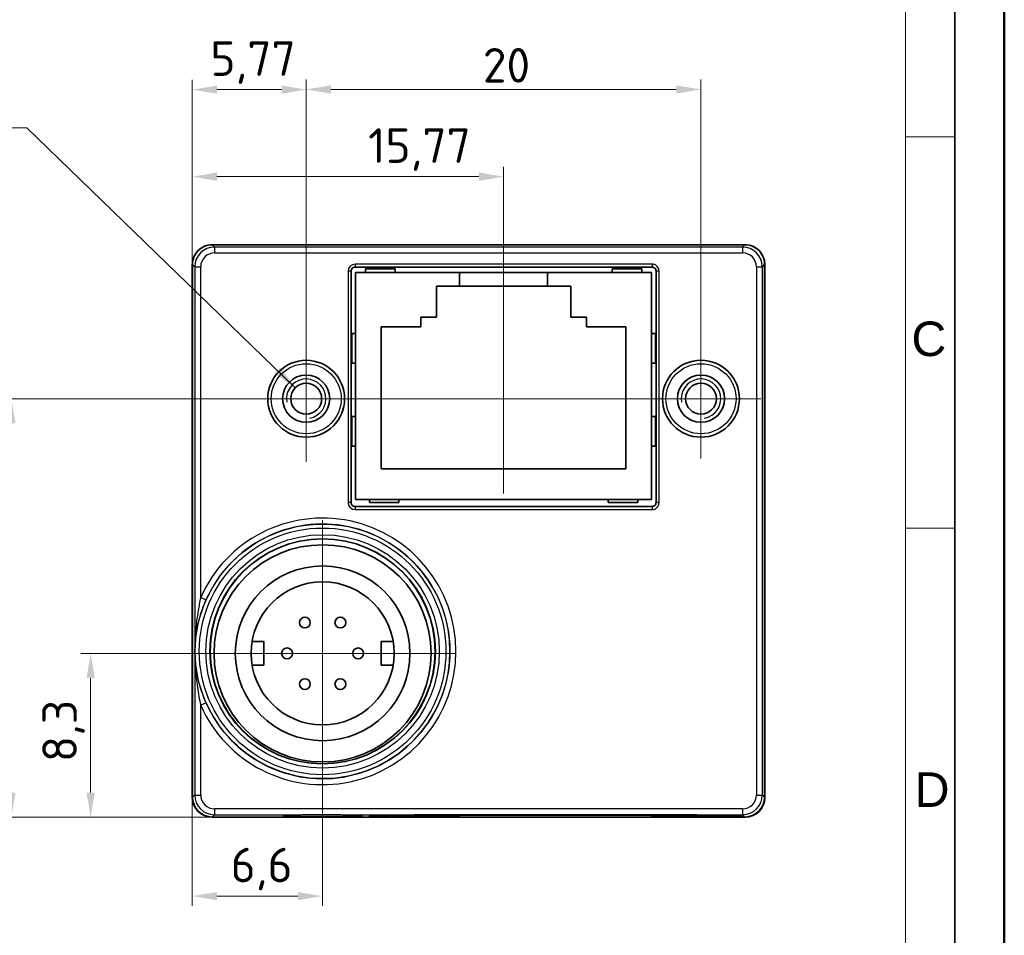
# Model space of a CAD drawing. Header units: millimetres. Extents: x 0 to 210, y 0 to 149.
# Tile 21 of 26: x 160 to 210, y 54 to 100. Entities that reach past the tile are written whole.
import ezdxf

# ---------------------------------------------------------------- set-up
doc = ezdxf.new("R2010")
doc.units = ezdxf.units.MM
doc.header["$LTSCALE"] = 0.5
doc.layers.get('0').update_dxf_attribs({"lineweight": 25})
for name, color, linetype, lineweight in [('001', 7, 'Continuous', 50), ('Bemaßung (ISO)', 7, 'Continuous', 18), ('Mittellinie (ISO)', 7, 'Continuous', 18), ('Mittelpunktmarkierung (ISO)', 7, 'Continuous', 18), ('Rahmen (ISO)', 7, 'Continuous', 70), ('Sichtbar (ISO)', 7, 'Continuous', 35), ('Sichtbar schmal (ISO)', 7, 'Continuous', 25), ('Symbol (ISO)', 7, 'Continuous', 18)]:
    doc.layers.add(name, color=color, linetype=linetype, lineweight=lineweight)
doc.layers.add('Symbole(DIN)', color=3, linetype='Continuous', lineweight=25, true_color=0x00ff00)
doc.styles.add('Aktuell-DIN', font='arial.ttf')
doc.styles.add('Notiztext (DIN)', font='isocpeur.ttf')
doc.dimstyles.new('Standard (DIN)', dxfattribs={"dimscale": 0.5, "dimtxt": 3.5, "dimasz": 2.5, "dimexe": 1, "dimexo": 0, "dimgap": 0.7, "dimtad": 1, "dimtoh": 1, "dimrnd": 1e-08, "dimtxsty": 'Notiztext (DIN)', "dimcen": 0.09, "dimdle": 10, "dimclrd": 256, "dimclre": 256, "dimclrt": 256, "dimazin": 2, "dimtfac": 0.514286, "dimtdec": 4, "dimtmove": 0, "dimatfit": 3, "dimfxl": 1, "dimtolj": 1, "dimlwd": -1, "dimlwe": -1, "dimarcsym": 0})
doc.dimstyles.new('Standard (DIN)$7', dxfattribs={"dimscale": 0.5, "dimtxt": 3.5, "dimasz": 2.5, "dimexe": 1, "dimexo": 0, "dimgap": 0.7, "dimtad": 1, "dimtoh": 1, "dimrnd": 1e-08, "dimtxsty": 'Notiztext (DIN)', "dimcen": 0.09, "dimdle": 10, "dimclrd": 256, "dimclre": 256, "dimclrt": 256, "dimazin": 2, "dimtfac": 0.514286, "dimtdec": 4, "dimtmove": 0, "dimatfit": 3, "dimfxl": 1, "dimtolj": 1, "dimlwd": -1, "dimlwe": -1, "dimarcsym": 0})

# ---------------------------------------------------------------- blocks, each defined once
blk = doc.blocks.new('Ränder Basler-A3')
at = {"layer": '001'}
blk.add_line((420, 297), (420, 0), dxfattribs=at)
at = {"layer": '001', "color": 7, "linetype": 'Continuous', "lineweight": 35}
blk.add_line((415, 292), (415, 5), dxfattribs=at)
at = {"layer": '001', "color": 7, "linetype": 'Continuous', "lineweight": 18}
blk.add_line((410, 287), (410, 5), dxfattribs=at)
at = {"layer": 'Rahmen (ISO)', "color": 7, "linetype": 'Continuous', "lineweight": 18}
for p, q in [((415, 188.164), (410, 188.164)), ((415, 148.5), (410, 148.5))]:
    blk.add_line(p, q, dxfattribs=at)
at = {"layer": 'Symbole(DIN)', "color": 250, "true_color": 0x3f3f3f, "char_height": 3.5, "attachment_point": 4, "style": 'Aktuell-DIN'}
for s, insert in [('\\fArial|b0|i0;C', (410.593, 167.671)), ('\\fArial|b0|i0;D', (410.922, 122.017))]:
    blk.add_mtext(s, dxfattribs=dict(at, insert=insert))
blk = doc.blocks.new('*D30')
at = {"layer": 'Bemaßung (ISO)', "transparency": 16777216}
for p, q in [((171.437, 80.813), (159.2, 80.813)), ((159.7, 79.563), (159.7, 60.863)), ((169.866, 59.613), (159.2, 59.613))]:
    blk.add_line(p, q, dxfattribs=at)
for points in [[(159.492, 79.563), (159.909, 79.563), (159.7, 80.813)], [(159.492, 60.863), (159.909, 60.863), (159.7, 59.613)]]:
    blk.add_solid(points, dxfattribs=at)
at = {"layer": 'Defpoints', "color": 0, "transparency": 16777216}
for p in [(171.437, 80.813), (159.7, 59.613), (169.866, 59.613)]:
    blk.add_point(p, dxfattribs=at)
at = {"layer": 'Bemaßung (ISO)', "transparency": 16777216, "insert": (157.25, 68.419), "char_height": 1.75, "attachment_point": 1, "rotation": 90, "style": 'Notiztext (DIN)'}
blk.add_mtext('\\A1;21,2', dxfattribs=at)
blk = doc.blocks.new('*D31')
at = {"layer": 'Bemaßung (ISO)', "transparency": 16777216}
for p, q in [((168.866, 63.371), (168.866, 92.563)), ((184.634, 85.713), (184.634, 92.563)), ((170.116, 92.063), (183.384, 92.063))]:
    blk.add_line(p, q, dxfattribs=at)
for points in [[(170.116, 92.271), (170.116, 91.854), (168.866, 92.063)], [(183.384, 92.271), (183.384, 91.854), (184.634, 92.063)]]:
    blk.add_solid(points, dxfattribs=at)
at = {"layer": 'Defpoints', "color": 0, "transparency": 16777216}
for p in [(184.634, 92.063), (184.634, 85.713), (168.866, 63.371)]:
    blk.add_point(p, dxfattribs=at)
at = {"layer": 'Bemaßung (ISO)', "transparency": 16777216, "insert": (177.774, 94.513), "char_height": 1.75, "attachment_point": 1, "style": 'Notiztext (DIN)'}
blk.add_mtext('\\A1;15,77', dxfattribs=at)
blk = doc.blocks.new('*D32')
at = {"layer": 'Bemaßung (ISO)', "transparency": 16777216}
for p, q in [((168.866, 87.613), (168.866, 96.97)), ((174.634, 84.01), (174.634, 96.97)), ((170.116, 96.47), (173.384, 96.47))]:
    blk.add_line(p, q, dxfattribs=at)
for points in [[(170.116, 96.679), (170.116, 96.262), (168.866, 96.47)], [(173.384, 96.679), (173.384, 96.262), (174.634, 96.47)]]:
    blk.add_solid(points, dxfattribs=at)
at = {"layer": 'Defpoints', "color": 0, "transparency": 16777216}
for p in [(174.634, 96.47), (168.866, 87.613), (174.634, 84.01)]:
    blk.add_point(p, dxfattribs=at)
at = {"layer": 'Bemaßung (ISO)', "transparency": 16777216, "insert": (169.781, 98.92), "char_height": 1.75, "attachment_point": 1, "style": 'Notiztext (DIN)'}
blk.add_mtext('\\A1;5,77', dxfattribs=at)
blk = doc.blocks.new('*D33')
at = {"layer": 'Bemaßung (ISO)', "transparency": 16777216}
for p, q in [((174.634, 84.01), (174.634, 96.979)), ((194.634, 83.837), (194.634, 96.979)), ((193.384, 96.479), (175.884, 96.479))]:
    blk.add_line(p, q, dxfattribs=at)
for points in [[(175.884, 96.687), (175.884, 96.27), (174.634, 96.479)], [(193.384, 96.687), (193.384, 96.27), (194.634, 96.479)]]:
    blk.add_solid(points, dxfattribs=at)
at = {"layer": 'Defpoints', "color": 0, "transparency": 16777216}
for p in [(174.634, 96.479), (174.634, 84.01), (194.634, 83.837)]:
    blk.add_point(p, dxfattribs=at)
at = {"layer": 'Bemaßung (ISO)', "transparency": 16777216, "insert": (183.584, 98.579), "char_height": 1.75, "attachment_point": 1, "style": 'Notiztext (DIN)'}
blk.add_mtext('\\A1;20', dxfattribs=at)
blk = doc.blocks.new('*D45')
at = {"layer": 'Bemaßung (ISO)', "transparency": 16777216}
for p, q in [((168.716, 67.913), (163.216, 67.913)), ((163.716, 66.663), (163.716, 60.863)), ((169.866, 59.613), (163.216, 59.613))]:
    blk.add_line(p, q, dxfattribs=at)
for points in [[(163.507, 66.663), (163.924, 66.663), (163.716, 67.913)], [(163.507, 60.863), (163.924, 60.863), (163.716, 59.613)]]:
    blk.add_solid(points, dxfattribs=at)
at = {"layer": 'Defpoints', "color": 0, "transparency": 16777216}
for p in [(168.716, 67.913), (163.716, 59.613), (169.866, 59.613)]:
    blk.add_point(p, dxfattribs=at)
at = {"layer": 'Bemaßung (ISO)', "transparency": 16777216, "insert": (161.266, 62.407), "char_height": 1.75, "attachment_point": 1, "rotation": 90, "style": 'Notiztext (DIN)'}
blk.add_mtext('\\A1;8,3', dxfattribs=at)
blk = doc.blocks.new('*D46')
at = {"layer": 'Bemaßung (ISO)', "transparency": 16777216}
for p, q in [((175.466, 61.163), (175.466, 55.113)), ((168.866, 60.613), (168.866, 55.113)), ((174.216, 55.613), (170.116, 55.613))]:
    blk.add_line(p, q, dxfattribs=at)
for points in [[(170.116, 55.821), (170.116, 55.405), (168.866, 55.613)], [(174.216, 55.821), (174.216, 55.405), (175.466, 55.613)]]:
    blk.add_solid(points, dxfattribs=at)
at = {"layer": 'Defpoints', "color": 0, "transparency": 16777216}
for p in [(175.466, 61.163), (168.866, 60.613), (168.866, 55.613)]:
    blk.add_point(p, dxfattribs=at)
at = {"layer": 'Bemaßung (ISO)', "transparency": 16777216, "insert": (170.809, 58.063), "char_height": 1.75, "attachment_point": 1, "style": 'Notiztext (DIN)'}
blk.add_mtext('\\A1;6,6', dxfattribs=at)

msp = doc.modelspace()

# ---------------------------------------------------------------- linework, layer by layer
at = {"layer": 'Mittellinie (ISO)'}
msp.add_line((184.634, 76.013), (184.634, 85.713), dxfattribs=at)
at = {"layer": 'Mittelpunktmarkierung (ISO)'}
for p, q in [((174.634, 84.01), (174.634, 77.616)), ((194.634, 83.837), (194.634, 77.789)), ((194.631, 80.813), (171.437, 80.813)), ((197.658, 80.813), (191.61, 80.813)), ((175.466, 74.663), (175.466, 61.163)), ((182.216, 67.913), (168.716, 67.913))]:
    msp.add_line(p, q, dxfattribs=at)
at = {"layer": 'Sichtbar (ISO)'}
for p, q in [((169.873, 88.613), (169.866, 88.613)), ((196.858, 88.613), (169.873, 88.613)), ((196.866, 88.613), (196.858, 88.613)), ((168.866, 87.613), (168.866, 64.641)), ((168.873, 87.613), (168.873, 64.83)), ((177.109, 87.48), (192.159, 87.48)), ((179.134, 87.401), (177.634, 87.401)), ((177.634, 87.401), (177.634, 87.213)), ((179.134, 87.213), (179.134, 87.401)), ((191.634, 87.401), (190.134, 87.401)), ((190.134, 87.213), (190.134, 87.401)), ((191.634, 87.401), (191.634, 87.213)), ((197.858, 64.83), (197.858, 87.613)), ((197.866, 64.641), (197.866, 87.613)), ((176.909, 75.547), (176.909, 87.28)), ((177.134, 84.113), (177.134, 87.213)), ((177.134, 87.213), (177.634, 87.213)), ((177.634, 87.213), (179.134, 87.213)), ((179.134, 87.213), (182.409, 87.213)), ((182.409, 87.213), (186.859, 87.213)), ((182.409, 86.513), (182.409, 87.213)), ((186.859, 87.213), (190.134, 87.213)), ((186.859, 87.213), (186.859, 86.513)), ((190.134, 87.213), (191.634, 87.213)), ((191.634, 87.213), (192.134, 87.213)), ((192.134, 87.213), (192.134, 84.113)), ((192.359, 87.28), (192.359, 75.547)), ((181.234, 84.943), (181.234, 86.513)), ((181.234, 86.513), (182.409, 86.513)), ((186.859, 86.513), (182.409, 86.513)), ((186.859, 86.513), (188.034, 86.513)), ((188.034, 86.513), (188.034, 84.943)), ((180.434, 84.463), (180.434, 84.943)), ((180.434, 84.943), (181.234, 84.943)), ((188.034, 84.943), (188.834, 84.943)), ((188.834, 84.943), (188.834, 84.463)), ((178.434, 77.263), (178.434, 84.463)), ((178.434, 84.463), (180.434, 84.463)), ((188.834, 84.463), (190.834, 84.463)), ((190.834, 84.463), (190.834, 77.263)), ((176.946, 84.113), (176.946, 82.613)), ((177.134, 84.113), (176.946, 84.113)), ((177.134, 82.613), (177.134, 84.113)), ((192.134, 84.113), (192.322, 84.113)), ((192.134, 84.113), (192.134, 82.613)), ((192.322, 82.613), (192.322, 84.113)), ((176.946, 82.613), (177.134, 82.613)), ((177.134, 79.913), (177.134, 82.613)), ((192.322, 82.613), (192.134, 82.613)), ((192.134, 82.613), (192.134, 79.913)), ((176.946, 79.913), (176.946, 78.413)), ((176.946, 79.913), (177.134, 79.913)), ((177.134, 78.413), (177.134, 79.913)), ((192.322, 79.913), (192.134, 79.913)), ((192.134, 79.913), (192.134, 78.413)), ((192.322, 78.413), (192.322, 79.913)), ((177.134, 78.413), (176.946, 78.413)), ((177.134, 75.713), (177.134, 78.413)), ((192.134, 78.413), (192.322, 78.413)), ((192.134, 78.413), (192.134, 75.713)), ((190.834, 77.263), (178.434, 77.263)), ((192.159, 75.347), (177.109, 75.347)), ((177.834, 75.713), (177.134, 75.713)), ((179.334, 75.713), (177.834, 75.713)), ((177.834, 75.713), (177.834, 75.563)), ((177.834, 75.563), (179.334, 75.563)), ((179.334, 75.563), (179.334, 75.713)), ((189.934, 75.713), (179.334, 75.713)), ((189.934, 75.563), (189.934, 75.713)), ((191.434, 75.713), (189.934, 75.713)), ((189.934, 75.563), (191.434, 75.563)), ((191.434, 75.713), (191.434, 75.563)), ((192.134, 75.713), (191.434, 75.713)), ((171.891, 68.513), (172.491, 68.513)), ((172.491, 68.513), (172.491, 67.313)), ((178.441, 68.513), (179.041, 68.513)), ((178.441, 67.313), (178.441, 68.513)), ((172.491, 67.313), (171.891, 67.313)), ((179.041, 67.313), (178.441, 67.313)), ((168.873, 64.83), (168.873, 60.621)), ((197.858, 60.621), (197.858, 64.83)), ((197.866, 64.641), (197.866, 63.371)), ((168.866, 60.613), (168.866, 63.371)), ((197.866, 63.371), (197.866, 60.613)), ((178.025, 59.613), (169.866, 59.613)), ((169.873, 59.621), (177.794, 59.621)), ((177.794, 59.621), (177.828, 59.654)), ((178.025, 59.613), (178.025, 59.68)), ((178.025, 59.613), (178.066, 59.654)), ((180.178, 59.613), (178.025, 59.613)), ((180.666, 59.727), (193.866, 59.727)), ((180.666, 59.72), (193.866, 59.72)), ((193.378, 59.613), (181.153, 59.613)), ((196.506, 59.613), (194.353, 59.613)), ((196.465, 59.654), (196.506, 59.613)), ((196.506, 59.613), (196.506, 59.68)), ((196.866, 59.613), (196.506, 59.613)), ((196.703, 59.654), (196.737, 59.621)), ((196.737, 59.621), (196.858, 59.621))]:
    msp.add_line(p, q, dxfattribs=at)
for centre, radius in [((174.634, 80.813), 1.947), ((194.634, 80.813), 1.947), ((174.634, 80.813), 1.196), ((194.634, 80.813), 1.196), ((174.634, 80.813), 0.784), ((194.634, 80.813), 0.784), ((175.466, 68.013), 5.7), ((175.466, 67.913), 5.5), ((175.466, 67.913), 4.425), ((175.466, 67.913), 3.625), ((174.566, 69.472), 0.275), ((176.366, 69.472), 0.275), ((173.666, 67.913), 0.275), ((177.266, 67.913), 0.275), ((174.566, 66.354), 0.275), ((176.366, 66.354), 0.275)]:
    msp.add_circle(centre, radius, dxfattribs=at)
for centre, radius, start, end in [((169.866, 87.613), 1, 90, 180), ((196.866, 87.613), 1, 0, 90), ((177.109, 87.28), 0.2, 89.99, 180.01), ((192.159, 87.28), 0.2, 359.99, 90.01), ((177.109, 75.547), 0.2, 179.99, 270.01), ((192.159, 75.547), 0.2, 269.99, 0.01), ((169.866, 60.613), 1, 180, 270), ((169.873, 60.621), 1, 180, 180.0196), ((169.873, 60.621), 1, 180.0196, 269.9804), ((196.858, 60.621), 1, 270.0196, 359.9804), ((196.866, 60.613), 1, 270, 0), ((196.858, 60.621), 1, 359.9804, 0), ((169.873, 60.621), 1, 269.9804, 270), ((196.858, 60.621), 1, 270, 270.0196)]:
    msp.add_arc(centre, radius, start, end, dxfattribs=at)
for centre, major_axis, ratio, start_param, end_param in [((169.795, 87.691), (-0.948, -0.368), 0.891241, 4.301632, 4.309623), ((196.936, 87.691), (-0.948, 0.368), 0.891241, 5.115155, 5.123146), ((169.795, 87.691), (-0.368, -0.948), 0.891241, 5.115155, 5.123146), ((196.936, 87.691), (-0.368, 0.948), 0.891241, 4.301632, 4.309623), ((180.666, 59.652), (2.838, 0), 0.026186, 1.570796, 3.114727), ((180.666, 59.652), (-2.6, 0), 0.026186, 4.712389, 6.257005), ((193.866, 59.652), (-2.838, 0), 0.026186, 3.168458, 4.712389), ((193.866, 59.652), (-2.6, 0), 0.026186, 3.167773, 4.712389)]:
    msp.add_ellipse(centre, major_axis=major_axis, ratio=ratio, start_param=start_param, end_param=end_param, dxfattribs=at)
for points, knots in [([(169.865, 88.613), (169.741, 88.612), (169.609, 88.587), (169.365, 88.485), (169.254, 88.408), (169.078, 88.233), (169.002, 88.122), (168.9, 87.878), (168.874, 87.746), (168.873, 87.621)], [-0.149078, -0.149078, -0.149078, -0.149078, -0.1118085, -0.1118085, -0.074539, -0.074539, -0.0372695, -0.0372695, 0, 0, 0, 0]), ([(197.858, 87.621), (197.857, 87.746), (197.831, 87.878), (197.729, 88.122), (197.653, 88.233), (197.477, 88.408), (197.366, 88.485), (197.123, 88.587), (196.99, 88.612), (196.866, 88.613)], [-0.149078, -0.149078, -0.149078, -0.149078, -0.1118085, -0.1118085, -0.074539, -0.074539, -0.0372695, -0.0372695, 0, 0, 0, 0]), ([(168.873, 64.742), (168.872, 64.733), (168.871, 64.724), (168.869, 64.705), (168.868, 64.695), (168.866, 64.676), (168.866, 64.669), (168.866, 64.655), (168.866, 64.648), (168.866, 64.641)], [-0.01496767, -0.01496767, -0.01496767, -0.01496767, -0.00931334, -0.00931334, -0.00461767, -0.00461767, -0.00204273, -0.00204273, 0, 0, 0, 0]), ([(197.866, 64.641), (197.866, 64.645), (197.866, 64.649), (197.865, 64.658), (197.865, 64.662), (197.865, 64.675), (197.864, 64.683), (197.863, 64.708), (197.861, 64.723), (197.858, 64.738), (197.858, 64.74), (197.858, 64.742)], [-0.13575012, -0.13575012, -0.13575012, -0.13575012, -0.13409461, -0.13409461, -0.13236507, -0.13236507, -0.12840423, -0.12840423, -0.11819353, -0.11819353, -0.11652257, -0.11652257, -0.11652257, -0.11652257]), ([(173.526, 59.689), (173.526, 59.689), (173.533, 59.69), (173.57, 59.694), (173.618, 59.698), (173.723, 59.704), (173.773, 59.706), (173.887, 59.71), (173.952, 59.712), (174.094, 59.716), (174.172, 59.718), (174.339, 59.722), (174.427, 59.723), (174.613, 59.726), (174.71, 59.727), (174.909, 59.729), (175.012, 59.729), (175.22, 59.73), (175.326, 59.731), (175.537, 59.731), (175.643, 59.73), (175.853, 59.73), (175.956, 59.729), (176.158, 59.727), (176.257, 59.726), (176.446, 59.724), (176.537, 59.722), (176.708, 59.719), (176.789, 59.717), (176.938, 59.714), (177.006, 59.712), (177.129, 59.707), (177.183, 59.705), (177.274, 59.7), (177.313, 59.698), (177.369, 59.693), (177.39, 59.691), (177.403, 59.689), (177.406, 59.689), (177.406, 59.689)], [1.706684, 1.706684, 1.706684, 1.706684, 1.798739, 1.798739, 2.021891, 2.021891, 2.173258, 2.173258, 2.329492, 2.329492, 2.487547, 2.487547, 2.646389, 2.646389, 2.805605, 2.805605, 2.96501, 2.96501, 3.124505, 3.124505, 3.284031, 3.284031, 3.443537, 3.443537, 3.602968, 3.602968, 3.762236, 3.762236, 3.921179, 3.921179, 4.079451, 4.079451, 4.236185, 4.236185, 4.388781, 4.388781, 4.527479, 4.527479, 4.576502, 4.576502, 4.576502, 4.576502]), ([(178.93, 59.665), (178.93, 59.665), (178.937, 59.667), (178.962, 59.67), (178.981, 59.672), (179.033, 59.675), (179.068, 59.678), (179.151, 59.682), (179.2, 59.684), (179.311, 59.687), (179.373, 59.689), (179.507, 59.693), (179.579, 59.694), (179.733, 59.697), (179.814, 59.698), (179.984, 59.7), (180.071, 59.701), (180.252, 59.703), (180.344, 59.703), (180.531, 59.704), (180.625, 59.704), (180.813, 59.704), (180.907, 59.704), (181.091, 59.703), (181.182, 59.702), (181.359, 59.7), (181.445, 59.699), (181.609, 59.697), (181.687, 59.696), (181.834, 59.692), (181.903, 59.691), (182.029, 59.687), (182.087, 59.685), (182.189, 59.681), (182.234, 59.679), (182.308, 59.675), (182.338, 59.673), (182.381, 59.669), (182.395, 59.667), (182.401, 59.666), (182.402, 59.665), (182.402, 59.665)], [-1.459629, -1.459629, -1.459629, -1.459629, -1.355078, -1.355078, -1.23061, -1.23061, -1.081652, -1.081652, -0.925567, -0.925567, -0.767313, -0.767313, -0.60825, -0.60825, -0.448835, -0.448835, -0.289253, -0.289253, -0.129589, -0.129589, 0.030111, 0.030111, 0.189819, 0.189819, 0.34951, 0.34951, 0.509149, 0.509149, 0.668682, 0.668682, 0.827994, 0.827994, 0.986827, 0.986827, 1.144493, 1.144493, 1.298664, 1.298664, 1.434387, 1.434387, 1.459629, 1.459629, 1.459629, 1.459629]), ([(180.178, 59.613), (180.183, 59.613), (180.191, 59.613), (180.24, 59.613), (180.312, 59.613), (180.45, 59.613), (180.494, 59.613), (180.565, 59.613), (180.593, 59.613), (180.636, 59.613), (180.651, 59.613), (180.666, 59.613)], [0, 0, 0, 0, 0.00144648, 0.00144648, 0.00699426, 0.00699426, 0.00955578, 0.00955578, 0.01119281, 0.01119281, 0.01205338, 0.01205338, 0.01205338, 0.01205338]), ([(180.666, 59.613), (180.675, 59.613), (180.683, 59.613), (180.719, 59.613), (180.745, 59.613), (180.81, 59.613), (180.848, 59.613), (180.959, 59.613), (181.016, 59.613), (181.111, 59.613), (181.141, 59.613), (181.153, 59.613)], [0.01205338, 0.01205338, 0.01205338, 0.01205338, 0.01257623, 0.01257623, 0.01410958, 0.01410958, 0.01635596, 0.01635596, 0.02062367, 0.02062367, 0.02387715, 0.02387715, 0.02387715, 0.02387715]), ([(192.13, 59.665), (192.13, 59.665), (192.137, 59.667), (192.162, 59.67), (192.181, 59.672), (192.233, 59.675), (192.268, 59.678), (192.351, 59.682), (192.4, 59.684), (192.511, 59.687), (192.573, 59.689), (192.707, 59.693), (192.779, 59.694), (192.933, 59.697), (193.014, 59.698), (193.184, 59.7), (193.271, 59.701), (193.452, 59.703), (193.544, 59.703), (193.731, 59.704), (193.825, 59.704), (194.013, 59.704), (194.107, 59.704), (194.291, 59.703), (194.382, 59.702), (194.559, 59.7), (194.645, 59.699), (194.809, 59.697), (194.887, 59.696), (195.034, 59.692), (195.103, 59.691), (195.229, 59.687), (195.287, 59.685), (195.389, 59.681), (195.434, 59.679), (195.508, 59.675), (195.538, 59.673), (195.581, 59.669), (195.595, 59.667), (195.601, 59.666), (195.602, 59.665), (195.602, 59.665)], [-1.459629, -1.459629, -1.459629, -1.459629, -1.355078, -1.355078, -1.23061, -1.23061, -1.081652, -1.081652, -0.925567, -0.925567, -0.767313, -0.767313, -0.60825, -0.60825, -0.448835, -0.448835, -0.289253, -0.289253, -0.129589, -0.129589, 0.030111, 0.030111, 0.189819, 0.189819, 0.34951, 0.34951, 0.509149, 0.509149, 0.668682, 0.668682, 0.827994, 0.827994, 0.986827, 0.986827, 1.144493, 1.144493, 1.298664, 1.298664, 1.434387, 1.434387, 1.459629, 1.459629, 1.459629, 1.459629]), ([(193.378, 59.613), (193.383, 59.613), (193.391, 59.613), (193.44, 59.613), (193.512, 59.613), (193.65, 59.613), (193.694, 59.613), (193.765, 59.613), (193.793, 59.613), (193.836, 59.613), (193.851, 59.613), (193.866, 59.613)], [0, 0, 0, 0, 0.00144648, 0.00144648, 0.00699425, 0.00699425, 0.00955578, 0.00955578, 0.0111928, 0.0111928, 0.01205337, 0.01205337, 0.01205337, 0.01205337]), ([(193.866, 59.613), (193.875, 59.613), (193.883, 59.613), (193.919, 59.613), (193.945, 59.613), (194.01, 59.613), (194.048, 59.613), (194.159, 59.613), (194.216, 59.613), (194.311, 59.613), (194.341, 59.613), (194.353, 59.613)], [0.01205337, 0.01205337, 0.01205337, 0.01205337, 0.01257623, 0.01257623, 0.01410958, 0.01410958, 0.01635596, 0.01635596, 0.02062366, 0.02062366, 0.02387715, 0.02387715, 0.02387715, 0.02387715])]:
    msp.add_open_spline(points, degree=3, knots=knots, dxfattribs=at)
for points in [[(168.866, 64.641), (168.866, 64.218), (168.866, 63.795), (168.866, 63.371)], [(168.866, 63.371), (168.866, 63.399), (168.868, 63.426), (168.873, 63.453)], [(197.858, 63.453), (197.863, 63.426), (197.866, 63.399), (197.866, 63.371)]]:
    msp.add_open_spline(points, degree=3, dxfattribs=at)
at = {"layer": 'Sichtbar schmal (ISO)'}
for p, q in [((169.866, 88.613), (169.866, 88.613)), ((169.989, 88.498), (169.873, 88.613)), ((196.743, 88.498), (169.989, 88.498)), ((169.989, 88.498), (169.989, 88.198)), ((196.858, 88.613), (196.743, 88.498)), ((196.743, 88.498), (196.743, 88.198)), ((169.989, 88.198), (196.743, 88.198)), ((168.873, 87.613), (168.989, 87.498)), ((168.989, 87.498), (168.989, 60.736)), ((168.989, 87.498), (169.289, 87.498)), ((169.289, 70.741), (169.289, 87.498)), ((192.159, 87.63), (177.109, 87.63)), ((177.109, 87.63), (177.109, 87.48)), ((192.159, 87.63), (192.159, 87.48)), ((197.442, 87.498), (197.742, 87.498)), ((197.442, 87.498), (197.442, 60.736)), ((197.742, 87.498), (197.858, 87.613)), ((197.742, 60.736), (197.742, 87.498)), ((176.909, 87.28), (176.759, 87.28)), ((176.759, 87.28), (176.759, 75.547)), ((192.509, 87.28), (192.359, 87.28)), ((192.509, 75.547), (192.509, 87.28)), ((176.909, 75.547), (176.759, 75.547)), ((177.109, 75.347), (177.109, 75.197)), ((192.159, 75.347), (192.159, 75.197)), ((192.509, 75.547), (192.359, 75.547)), ((177.109, 75.197), (192.159, 75.197)), ((169.289, 70.741), (169.563, 70.62)), ((169.563, 65.407), (169.289, 65.286)), ((169.289, 60.736), (169.289, 65.286)), ((168.989, 60.736), (168.873, 60.621)), ((168.989, 60.736), (169.289, 60.736)), ((197.442, 60.736), (197.742, 60.736)), ((197.858, 60.621), (197.742, 60.736)), ((196.743, 60.036), (169.989, 60.036)), ((169.989, 60.036), (169.989, 59.736)), ((196.743, 60.036), (196.743, 59.736)), ((169.873, 59.621), (169.989, 59.736)), ((169.989, 59.736), (196.743, 59.736)), ((175.466, 59.731), (175.466, 59.731)), ((178.066, 59.654), (178.066, 59.682)), ((180.666, 59.72), (180.666, 59.727)), ((180.666, 59.704), (180.666, 59.613)), ((193.866, 59.72), (193.866, 59.727)), ((193.866, 59.704), (193.866, 59.613)), ((196.465, 59.654), (196.465, 59.682)), ((196.743, 59.736), (196.858, 59.621))]:
    msp.add_line(p, q, dxfattribs=at)
for centre, radius in [((174.634, 80.813), 1.774), ((194.634, 80.813), 1.774), ((175.466, 68.013), 6.449), ((175.466, 68.013), 6.249), ((175.466, 68.013), 5.911), ((175.466, 68.013), 5.711)]:
    msp.add_circle(centre, radius, dxfattribs=at)
for centre, radius, start, end in [((174.634, 80.813), 1, 280, 190), ((194.634, 80.813), 1, 280, 190), ((175.466, 68.013), 6.752, 203.8254, 156.1746), ((175.466, 68.013), 6.452, 203.8254, 156.1746)]:
    msp.add_arc(centre, radius, start, end, dxfattribs=at)
for centre, major_axis, ratio, start_param, end_param in [((169.989, 87.498), (-0.707, 0.707), 0.999726, 5.49813, 7.068241), ((196.742, 87.498), (0.707, 0.707), 0.999726, 5.49813, 7.068241), ((169.989, 87.498), (-0.495, 0.495), 0.999315, 5.49813, 7.068241), ((196.742, 87.498), (0.495, 0.495), 0.999315, 5.49813, 7.068241), ((177.109, 87.279), (-0.248, 0.248), 0.999695, 5.497939, 7.068431), ((177.109, 75.547), (-0.248, -0.248), 0.999695, 5.497939, 7.068431), ((169.989, 60.737), (-0.707, -0.707), 0.999726, 5.49813, 7.068241), ((169.989, 60.737), (-0.495, -0.495), 0.999315, 5.49813, 7.068241), ((196.742, 60.737), (0.707, -0.707), 0.999726, 5.49813, 7.068241), ((196.742, 60.737), (0.495, -0.495), 0.999315, 5.49813, 7.068241), ((180.666, 59.658), (-1.77, 0), 0.026186, 1.849714, 7.575064), ((193.866, 59.658), (-1.77, 0), 0.026186, 1.849714, 7.575064)]:
    msp.add_ellipse(centre, major_axis=major_axis, ratio=ratio, start_param=start_param, end_param=end_param, dxfattribs=at)
msp.add_ellipse((175.466, 59.678), major_axis=(1.996, 0), ratio=0.026186, dxfattribs=at)
for points in [[(196.866, 88.613), (196.866, 88.613), (196.866, 88.613), (196.866, 88.613)], [(168.866, 87.613), (168.868, 87.61), (168.871, 87.608), (168.873, 87.605)], [(197.866, 87.613), (197.863, 87.61), (197.86, 87.608), (197.858, 87.605)]]:
    msp.add_open_spline(points, degree=3, dxfattribs=at)
for points, knots in [([(192.509, 87.28), (192.509, 87.307), (192.506, 87.335), (192.481, 87.436), (192.438, 87.505), (192.339, 87.583), (192.295, 87.606), (192.22, 87.626), (192.189, 87.63), (192.159, 87.63)], [-0.785246, -0.785246, -0.785246, -0.785246, -0.549857, -0.549857, 0.11252, 0.11252, 0.526505, 0.526505, 0.785246, 0.785246, 0.785246, 0.785246]), ([(192.159, 75.197), (192.182, 75.197), (192.205, 75.199), (192.263, 75.211), (192.298, 75.223), (192.381, 75.27), (192.425, 75.312), (192.49, 75.417), (192.509, 75.482), (192.509, 75.547)], [-0.785246, -0.785246, -0.785246, -0.785246, -0.588934, -0.588934, -0.274836, -0.274836, 0.227721, 0.227721, 0.785246, 0.785246, 0.785246, 0.785246]), ([(169.289, 70.741), (169.241, 70.524), (169.198, 70.301), (169.103, 69.717), (169.061, 69.355), (169.01, 68.697), (168.997, 68.405), (168.993, 67.799), (169.002, 67.501), (169.042, 66.87), (169.077, 66.53), (169.168, 65.886), (169.223, 65.582), (169.289, 65.286)], [0, 0, 0, 0, 0.0711934, 0.0711934, 0.1851029, 0.1851029, 0.2762305, 0.2762305, 0.3673581, 0.3673581, 0.4724442, 0.4724442, 0.5695475, 0.5695475, 0.5695475, 0.5695475]), ([(169.563, 65.407), (169.438, 65.69), (169.333, 65.981), (169.158, 66.596), (169.092, 66.921), (169.015, 67.524), (168.997, 67.808), (169.006, 68.388), (169.031, 68.667), (169.127, 69.295), (169.209, 69.642), (169.39, 70.2), (169.472, 70.412), (169.563, 70.62)], [-0.5695475, -0.5695475, -0.5695475, -0.5695475, -0.4724442, -0.4724442, -0.3673581, -0.3673581, -0.2762305, -0.2762305, -0.1851029, -0.1851029, -0.0711934, -0.0711934, 0, 0, 0, 0])]:
    msp.add_open_spline(points, degree=3, knots=knots, dxfattribs=at)

# ---------------------------------------------------------------- block references
at = {"xscale": 0.5, "yscale": 0.5, "zscale": 0.5}
msp.add_blockref('Ränder Basler-A3', (0, 0), dxfattribs=at)

# ---------------------------------------------------------------- dimensions: what is measured, and where the dimension line sits
at = {"layer": 'Bemaßung (ISO)'}
for base, p1, p2, angle, override, picture, middle in [((174.634, 96.47), (168.866, 87.613), (174.634, 84.01), 180, {"dimtoh": 0, "dimdec": 2, "dimtp": 0, "dimtm": 0, "dimtdec": 4, "dimtofl": 0, "dimatfit": 1}, '*D32', (171.75, 96.47)), ((174.634, 96.479), (194.634, 83.837), (174.634, 84.01), 180, {"dimtoh": 0, "dimdec": 2, "dimtp": 0, "dimtm": 0, "dimtdec": 4, "dimtofl": 0, "dimatfit": 1}, '*D33', (184.634, 96.479)), ((184.634, 92.063), (168.866, 63.371), (184.634, 85.713), 180, {"dimtoh": 0, "dimdec": 2, "dimtp": 0, "dimtm": 0, "dimtdec": 4, "dimtofl": 0, "dimatfit": 1}, '*D31', (180.18, 92.063)), ((159.7, 59.613), (171.437, 80.813), (169.866, 59.613), 90, {"dimtoh": 0, "dimdec": 2, "dimtp": 0, "dimtm": 0, "dimtdec": 2, "dimtofl": 0, "dimatfit": 1}, '*D30', (159.7, 70.213)), ((163.716, 59.613), (168.716, 67.913), (169.866, 59.613), 90, {"dimtoh": 0, "dimdec": 2, "dimtp": 0, "dimtm": 0, "dimtdec": 4, "dimtofl": 0, "dimatfit": 1}, '*D45', (163.716, 63.763)), ((168.866, 55.613), (175.466, 61.163), (168.866, 60.613), 180, {"dimtoh": 0, "dimdec": 2, "dimtp": 0, "dimtm": 0, "dimtdec": 4, "dimtofl": 0, "dimatfit": 1}, '*D46', (172.166, 55.613))]:
    dim = msp.add_linear_dim(base=base, p1=p1, p2=p2, angle=angle, dimstyle='Standard (DIN)', override=override, dxfattribs=at)
    dim.commit()
    dim.dimension.update_dxf_attribs({"geometry": picture, "text_midpoint": middle, "dimtype": 160})

# ---------------------------------------------------------------- leaders
at = {"layer": 'Symbol (ISO)', "annotation_type": 0, "has_hookline": 1, "hookline_direction": 1, "text_width": 14.962}
msp.add_leader([(174.08, 81.367), (160.482, 94.54), (159.232, 94.54)], dimstyle='Standard (DIN)$7', override={"dimgap": 0, "dimtad": 1}, dxfattribs=at)

doc.saveas('drawing.dxf')
